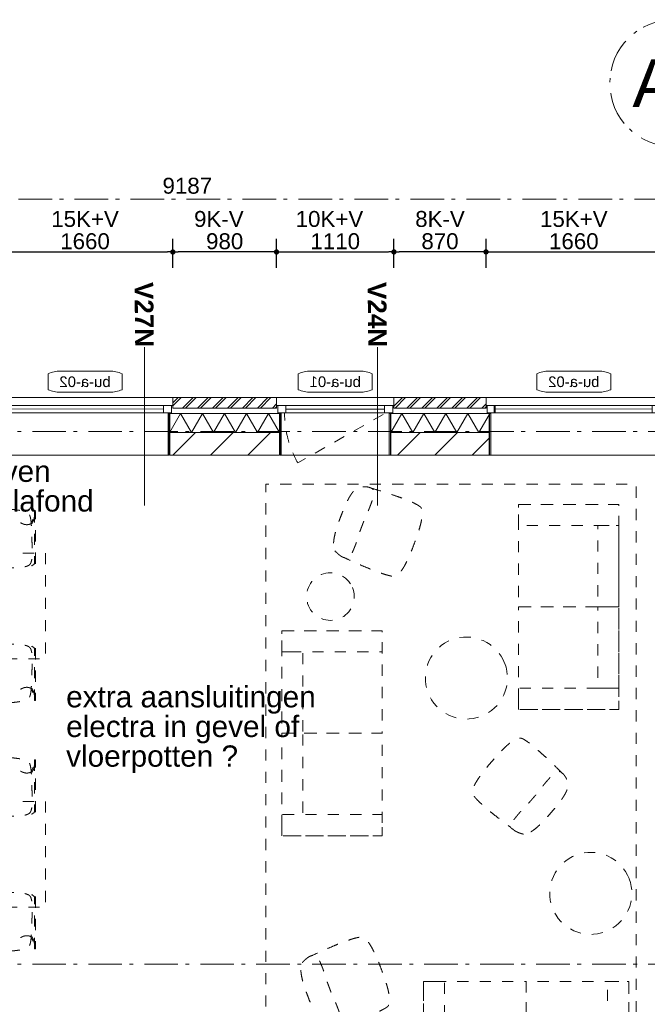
# Model space of a CAD drawing. Header units: millimetres. Extents: x -62314 to 79800, y -34032 to 28340.
# Tile 18 of 85: x -13365 to -7433, y 14896 to 24210. Entities that reach past the tile are written whole.
import ezdxf
from ezdxf.enums import TextEntityAlignment as Align

# ---------------------------------------------------------------- set-up
doc = ezdxf.new("R2010")
doc.units = ezdxf.units.MM
doc.header["$LTSCALE"] = 508
doc.header["$PDMODE"] = 1
doc.header["$PDSIZE"] = -2
doc.linetypes.add('Dash Style-1', pattern=[0.41664, 0.20828, -0.20836])
doc.linetypes.add('Dash Style-6', pattern=[1.04164, 0.625, -0.20828, 0.06943, -0.13893])
doc.layers.get('0').update_dxf_attribs({"lineweight": 0})
doc.layers.get('DEFPOINTS').update_dxf_attribs({"lineweight": 0})
for name, color, linetype, lineweight in [('(00) tekening-lijn draairichting', 7, 'Dash Style-1', 0), ('(00) tekening-merk kozijn', 40, 'Continuous', 0), ('(00) tekening-stramien-algemeen', 7, 'Dash Style-6', 0), ('(00) tekening-verwijzing', 33, 'Fence_Line', 0), ('(00) tekst-algemeen', 8, 'Continuous', 0), ('(00) tekst-tekening verwijzing', 8, 'Continuous', 0), ('(21) buitenwanden-X baksteen_metselwerk', 92, 'Continuous', 0), ('(22) binnenwanden-X kalkzandsteen', 1, 'Continuous', 0), ('(42) binnenwandafwerkingen-R plaatmateriaal algemeen', 12, 'Continuous', 0), ('(8_) losse inventaris-(82) interieur', 1, 'Dash Style-1', 0), ('(__) constructies_materialen-K isolatie', 8, 'Continuous', 0), ('Dimension', 7, 'Continuous', 0), ('None', 7, 'Continuous', 0)]:
    doc.layers.add(name, color=color, linetype=linetype, lineweight=lineweight)
doc.styles.add('Arial', font='Arial')
doc.styles.add('Arial Bold (bold)', font='Arial Bold')
doc.styles.add('Helvetica', font='Helvetica')
doc.linetypes.add('Fence_Line', pattern='A,0,[1,Fence_Line.shx,S=0.19685,R=0,X=0,Y=-0.441942],-5', length=5)
doc.dimstyles.new('KE __', dxfattribs={"dimtxt": 75.447591, "dimasz": 50.074463, "dimexe": 125, "dimexo": 500, "dimgap": 25, "dimtad": 1, "dimdec": 1, "dimtxsty": 'Arial', "dimblk": 'DOT', "dimblk1": 'DOT', "dimblk2": 'DOT', "dimcen": 0, "dimdle": 100, "dimazin": 0, "dimtfac": 0.8, "dimtdec": 1, "dimtix": 1, "dimtmove": 0, "dimatfit": 0, "dimldrblk": 'DOT', "dimfxl": 150, "dimfxlon": 1, "dimfrac": 2, "dimtolj": 1, "dimarcsym": 0})
pattern_1 = [(45, (163395.98, 42314.6), (70.71068, -70.71068), []), (45, (163410.13, 42300.46), (70.71068, -70.71068), [])]
pattern_2 = [(45, (163395.98, 42314.6), (-176.7767, 176.7767), [])]

# ---------------------------------------------------------------- blocks, each defined once
blk = doc.blocks.new('wdweewdww')
at = {"layer": '(8_) losse inventaris-(82) interieur', "color": 17, "lineweight": 0, "transparency": 33554687, "flags": 128}
for points in [[(-416, 219.3), (-443.2, 235), (-533.6, 254.3), (-535.7, 244.5), (-446.8, 225.6), (-421, 210.7)], [(-533.6, 244.3), (-59.5, 244.3), (-39.9, 244.3), (-32.6, 240.1), (-20.8, 224), (-19.6, 220.2), (-20.3, 218.9), (-35, 204.3), (-27.9, 197.2), (-12.3, 212.8), (-8.7, 219.1), (-11.8, 228.6), (-25.8, 247.7), (-37.2, 254.3), (-59.5, 254.3), (-533.6, 254.3)], [(-416, -219.8), (-443.2, -235.5), (-533.6, -254.7), (-535.7, -245), (-446.8, -226), (-421, -211.1)], [(-533.6, -244.7), (-59.5, -244.7), (-39.9, -244.7), (-32.6, -240.5), (-20.8, -224.4), (-19.6, -220.7), (-20.3, -219.3), (-35, -204.7), (-27.9, -197.6), (-12.3, -213.2), (-8.7, -219.6), (-11.8, -229.1), (-25.8, -248.1), (-37.2, -254.7), (-59.5, -254.7), (-533.6, -254.7)]]:
    blk.add_lwpolyline(points, close=True, dxfattribs=at)
at = {"layer": '(8_) losse inventaris-(82) interieur', "color": 17, "lineweight": 0, "transparency": 33554687}
for points in [[(-555, -0.2), (-542.1, 172.6), (-481.7, 212.5), (-288.1, 219.1), (-81.7, 228.6), (4, 184.2), (0, 0)], [(-418.4, 213.6), (-396, 171.5), (-446.8, 73.1), (-443.6, 0)], [(-555, -0.2), (-542.1, -173.1), (-481.7, -213), (-288.1, -219.6), (-81.7, -229.1), (4, -184.6), (0, -0.4)], [(-418.4, -214), (-396, -171.9), (-446.8, -73.5), (-443.6, -0.5)]]:
    blk.add_open_spline(points, degree=2, dxfattribs=at)
blk = doc.blocks.new('tafel2')
at = {"layer": '(8_) losse inventaris-(82) interieur', "color": 17, "lineweight": 0, "transparency": 33554687, "flags": 128}
blk.add_lwpolyline([(0, -500), (0, 500), (2600, 500), (2600, -500)], close=True, dxfattribs=at)
at = {"layer": '(8_) losse inventaris-(82) interieur', "color": 17, "transparency": 33554687, "xscale": -1, "rotation": 90.00000000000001}
for p in [(299.6, 361.3), (949.8, 361.3), (1600, 361.3), (2250.2, 361.3)]:
    blk.add_blockref('wdweewdww', p, dxfattribs=at)
at = {"layer": '(8_) losse inventaris-(82) interieur', "color": 17, "transparency": 33554687, "rotation": 90.00000000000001}
for p in [(299.6, -361.3), (949.8, -361.3), (1600, -361.3), (2250.2, -361.3)]:
    blk.add_blockref('wdweewdww', p, dxfattribs=at)
at = {"layer": '(8_) losse inventaris-(82) interieur', "color": 17, "insert": (1300, 0), "char_height": 127.984, "attachment_point": 5, "line_spacing_factor": 0.986337, "style": 'Helvetica'}
blk.add_mtext('lage tafel {\\fApple Symbols|b0|i0|c0|p0;\\H0.8851x;100X260}', dxfattribs=at)
blk = doc.blocks.new('Group-100-1')
at = {"layer": '(8_) losse inventaris-(82) interieur', "color": 17}
blk.add_blockref('tafel2', (-179116.6, -23651), dxfattribs=at)
blk = doc.blocks.new('Group-101-1')
at = {"layer": '(8_) losse inventaris-(82) interieur', "color": 17}
blk.add_blockref('tafel2', (-179116.6, -26000.7), dxfattribs=at)
blk = doc.blocks.new('Group-102-1')
at = {"layer": '(8_) losse inventaris-(82) interieur', "color": 17, "lineweight": 0, "transparency": 33554687, "flags": 128}
for points in [[(-174283.8, -23884.7), (-173333.8, -23884.7), (-173333.8, -24854.7), (-174283.8, -24854.7)], [(-174283.8, -24084.7), (-174283.8, -23884.7), (-173333.8, -23884.7), (-173333.8, -24084.7)], [(-174283.8, -24084.7), (-174083.8, -24084.7), (-174083.8, -24854.7), (-174283.8, -24854.7)], [(-174283.8, -24854.7), (-173333.8, -24854.7), (-173333.8, -25824.7), (-174283.8, -25824.7)], [(-174283.8, -24854.7), (-174083.8, -24854.7), (-174083.8, -25624.7), (-174283.8, -25624.7)], [(-174283.8, -25824.7), (-174283.8, -25624.7), (-173333.8, -25624.7), (-173333.8, -25824.7)]]:
    blk.add_lwpolyline(points, close=True, dxfattribs=at)
blk = doc.blocks.new('Group-103-1')
at = {"layer": '(8_) losse inventaris-(82) interieur', "color": 17, "lineweight": 0, "transparency": 33554687, "flags": 128}
for points in [[(-172046.3, -22689.7), (-171096.3, -22689.7), (-171096.3, -23659.7), (-172046.3, -23659.7)], [(-172046.3, -22889.7), (-172046.3, -22689.7), (-171096.3, -22689.7), (-171096.3, -22889.7)], [(-171296.3, -22889.7), (-171096.3, -22889.7), (-171096.3, -23659.7), (-171296.3, -23659.7)], [(-172046.3, -23659.7), (-171096.3, -23659.7), (-171096.3, -24629.7), (-172046.3, -24629.7)], [(-171296.3, -23659.7), (-171096.3, -23659.7), (-171096.3, -24429.7), (-171296.3, -24429.7)], [(-172046.3, -24629.7), (-172046.3, -24429.7), (-171096.3, -24429.7), (-171096.3, -24629.7)]]:
    blk.add_lwpolyline(points, close=True, dxfattribs=at)
blk = doc.blocks.new('eeddeed')
at = {"layer": '(8_) losse inventaris-(82) interieur', "color": 17, "lineweight": 0, "transparency": 33554687}
for points, knots in [([(348.4, -570.2), (379.1, -146.2), (347.4, -60.7), (320.7, 10), (-3.8, 8.5), (-328.2, 10), (-354.9, -60.7), (-386.6, -146.2), (-355.9, -570.2)], [0, 0, 0, 0.273314, 0.273314, 0.5, 0.5, 0.726686, 0.726686, 1, 1, 1]), ([(-327, -668.9), (-279.5, -722.3), (-107.2, -729.8), (-50.6, -732.2), (-3.8, -731.7), (43.1, -732.2), (99.7, -729.8), (272, -722.3), (319.5, -668.9), (392.5, -519.1), (291.3, -510.6), (189.8, -502.2), (64.5, -512.5), (30, -513.1), (-3.8, -512.7), (-37.5, -513.1), (-72, -512.5), (-197.3, -502.2), (-298.8, -510.6), (-400, -519.1), (-327, -668.9)], [0, 0, 0, 0.075455, 0.075455, 0.100235, 0.100235, 0.125015, 0.125015, 0.20047, 0.20047, 0.376047, 0.376047, 0.551953, 0.551953, 0.600235, 0.600235, 0.648517, 0.648517, 0.824423, 0.824423, 1, 1, 1])]:
    blk.add_open_spline(points, degree=2, knots=knots, dxfattribs=at)
blk = doc.blocks.new('Group-104-1')
at = {"layer": '(8_) losse inventaris-(82) interieur', "color": 17, "lineweight": 0, "transparency": 33554687, "flags": 128}
for points in [[(-172944.5, -28153.6), (-172944.5, -27203.6), (-171974.5, -27203.6), (-171974.5, -28153.6)], [(-172944.5, -27203.6), (-172744.5, -27203.6), (-172744.5, -28153.6), (-172944.5, -28153.6)], [(-171974.5, -28153.6), (-171974.5, -27203.6), (-171004.5, -27203.6), (-171004.5, -28153.6)], [(-171204.5, -27203.6), (-171004.5, -27203.6), (-171004.5, -28153.6), (-171204.5, -28153.6)], [(-172744.5, -28153.6), (-172744.5, -27953.6), (-171974.5, -27953.6), (-171974.5, -28153.6)], [(-171974.5, -28153.6), (-171974.5, -27953.6), (-171204.5, -27953.6), (-171204.5, -28153.6)]]:
    blk.add_lwpolyline(points, close=True, dxfattribs=at)
blk = doc.blocks.new('Group-121-1')
at = {"layer": '(8_) losse inventaris-(82) interieur', "color": 17, "lineweight": 0, "flags": 128}
for points in [[(-174435.5, -28499.2), (-174435.5, -22498), (-170935.5, -22498), (-170935.5, -28499.2)], [(-173616.2, -23475.7), (-173608.7, -23496.4), (-173603.3, -23517.9), (-173600, -23539.7), (-173598.9, -23561.7), (-173600, -23583.8), (-173603.1, -23605.6), (-173608.5, -23627.1), (-173615.9, -23647.9), (-173625.3, -23667.9), (-173636.6, -23686.8), (-173649.7, -23704.6), (-173664.5, -23721), (-173680.8, -23735.8), (-173698.5, -23749), (-173717.4, -23760.4), (-173737.4, -23769.9), (-173758.2, -23777.4), (-173779.6, -23782.8), (-173801.4, -23786.1), (-173823.4, -23787.2), (-173845.5, -23786.2), (-173867.3, -23783), (-173888.8, -23777.7), (-173909.6, -23770.3), (-173929.6, -23760.9), (-173948.5, -23749.6), (-173966.3, -23736.4), (-173982.7, -23721.6), (-173997.5, -23705.3), (-174010.7, -23687.6), (-174022.1, -23668.7), (-174031.6, -23648.8), (-174039.1, -23628), (-174044.5, -23606.6), (-174047.8, -23584.7), (-174048.9, -23562.7), (-174047.9, -23540.6), (-174044.7, -23518.8), (-174039.4, -23497.3), (-174032, -23476.5), (-174022.6, -23456.6), (-174011.3, -23437.6), (-173998.1, -23419.8), (-173983.3, -23403.4), (-173967, -23388.6), (-173949.3, -23375.4), (-173930.4, -23364), (-173910.5, -23354.5), (-173889.7, -23347), (-173868.3, -23341.6), (-173846.4, -23338.3), (-173824.4, -23337.2), (-173802.3, -23338.3), (-173780.5, -23341.4), (-173759.1, -23346.8), (-173738.2, -23354.2), (-173718.3, -23363.6), (-173699.3, -23374.9), (-173681.5, -23388), (-173665.1, -23402.8), (-173650.3, -23419.1), (-173637.1, -23436.8), (-173625.7, -23455.7)], [(-172175.9, -24194.9), (-172164.2, -24231.1), (-172156, -24268.3), (-172151.5, -24306.1), (-172150.8, -24344.2), (-172153.8, -24382.2), (-172160.5, -24419.7), (-172170.9, -24456.3), (-172184.7, -24491.8), (-172202, -24525.7), (-172222.6, -24557.8), (-172246.2, -24587.7), (-172272.6, -24615.2), (-172301.5, -24639.9), (-172332.8, -24661.7), (-172366, -24680.3), (-172400.9, -24695.5), (-172437.2, -24707.3), (-172474.4, -24715.5), (-172512.2, -24719.9), (-172550.3, -24720.7), (-172588.3, -24717.7), (-172625.7, -24711), (-172662.4, -24700.6), (-172697.9, -24686.7), (-172731.8, -24669.4), (-172763.9, -24648.9), (-172793.8, -24625.3), (-172821.2, -24598.9), (-172846, -24569.9), (-172867.7, -24538.7), (-172886.4, -24505.4), (-172901.6, -24470.5), (-172913.4, -24434.3), (-172921.5, -24397.1), (-172926, -24359.3), (-172926.7, -24321.2), (-172923.7, -24283.2), (-172917, -24245.7), (-172906.7, -24209.1), (-172892.8, -24173.6), (-172875.5, -24139.7), (-172855, -24107.6), (-172831.4, -24077.7), (-172805, -24050.2), (-172776, -24025.5), (-172744.7, -24003.7), (-172711.5, -23985.1), (-172676.6, -23969.9), (-172640.4, -23958.1), (-172603.2, -23949.9), (-172565.3, -23945.5), (-172527.3, -23944.7), (-172489.3, -23947.7), (-172451.8, -23954.4), (-172415.1, -23964.8), (-172379.7, -23978.7), (-172345.7, -23996), (-172313.7, -24016.5), (-172283.8, -24040.1), (-172256.3, -24066.5), (-172231.6, -24095.5), (-172209.8, -24126.7), (-172191.2, -24160)], [(-170999.9, -26231.8), (-170988.2, -26268), (-170980, -26305.2), (-170975.5, -26343.1), (-170974.8, -26381.1), (-170977.8, -26419.1), (-170984.5, -26456.6), (-170994.8, -26493.3), (-171008.7, -26528.7), (-171026, -26562.7), (-171046.6, -26594.7), (-171070.1, -26624.6), (-171096.6, -26652.1), (-171125.5, -26676.8), (-171156.8, -26698.6), (-171190, -26717.2), (-171224.9, -26732.5), (-171261.1, -26744.2), (-171298.3, -26752.4), (-171336.2, -26756.9), (-171374.3, -26757.6), (-171412.2, -26754.6), (-171449.7, -26747.9), (-171486.4, -26737.5), (-171521.8, -26723.7), (-171555.8, -26706.4), (-171587.9, -26685.8), (-171617.8, -26662.2), (-171645.2, -26635.8), (-171670, -26606.9), (-171691.7, -26575.6), (-171710.3, -26542.4), (-171725.6, -26507.5), (-171737.3, -26471.2), (-171745.5, -26434), (-171750, -26396.2), (-171750.7, -26358.1), (-171747.7, -26320.1), (-171741, -26282.7), (-171730.7, -26246), (-171716.8, -26210.5), (-171699.5, -26176.6), (-171678.9, -26144.5), (-171655.4, -26114.6), (-171628.9, -26087.2), (-171600, -26062.4), (-171568.7, -26040.7), (-171535.5, -26022), (-171500.6, -26006.8), (-171464.4, -25995), (-171427.2, -25986.9), (-171389.3, -25982.4), (-171351.2, -25981.7), (-171313.3, -25984.7), (-171275.8, -25991.4), (-171239.1, -26001.7), (-171203.7, -26015.6), (-171169.7, -26032.9), (-171137.6, -26053.4), (-171107.7, -26077), (-171080.3, -26103.4), (-171055.5, -26132.4), (-171033.8, -26163.7), (-171015.2, -26196.9)]]:
    blk.add_lwpolyline(points, close=True, dxfattribs=at)
at = {"layer": '(8_) losse inventaris-(82) interieur', "color": 17, "transparency": 33554687, "xscale": -1, "rotation": 249.2614234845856}
blk.add_blockref('eeddeed', (-173040.2, -23059.9), dxfattribs=at)
at = {"layer": '(8_) losse inventaris-(82) interieur', "color": 17, "transparency": 33554687}
for name in ['Group-103-1', 'Group-102-1', 'Group-104-1']:
    blk.add_blockref(name, (0, 0), dxfattribs=at)
at = {"layer": '(8_) losse inventaris-(82) interieur', "color": 17}
for name in ['Group-100-1', 'Group-101-1']:
    blk.add_blockref(name, (0, 0), dxfattribs=at)
at = {"layer": '(8_) losse inventaris-(82) interieur', "color": 17, "transparency": 33554687}
for p, rotation in [((-172290.6, -25125.8), 49.21570213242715), ((-173349.4, -27093.7), 290.7385765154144)]:
    blk.add_blockref('eeddeed', p, dxfattribs=dict(at, rotation=rotation))
blk = doc.blocks.new('00-merk kozijn')
at = {"layer": '(00) tekening-merk kozijn', "color": 2, "lineweight": 0, "transparency": 33554687, "flags": 128}
blk.add_lwpolyline([(233.3, 50, 0.105357), (349.4, 74.7), (350, 75), (350, 225), (349.4, 225.3, 0.105357), (233.3, 250), (-233.3, 250, 0.105357), (-349.4, 225.3), (-350, 225), (-350, 75), (-349.4, 74.7, 0.105357), (-233.3, 50)], format="xyb", close=True, dxfattribs=at)
at = {"layer": 'None', "color": 2, "linetype": 'Continuous', "lineweight": 0, "transparency": 33554687}
blk.add_point((0, 0), dxfattribs=at)
at = {"layer": '(00) tekening-merk kozijn', "color": 2, "transparency": 33554687, "style": 'Arial'}
blk.add_attdef('MERK', text='', height=100.6, dxfattribs=at).set_placement((0, 149.9), align=Align.MIDDLE_CENTER)
blk = doc.blocks.new('kozijn aansluiting-hoek zonder lijst')
at = {"layer": '(42) binnenwandafwerkingen-R plaatmateriaal algemeen', "color": 17, "lineweight": 0, "transparency": 33554687, "flags": 128}
blk.add_lwpolyline([(-32, 469), (-22, 469), (-22, 75), (-32, 75)], close=True, dxfattribs=at)
at = {"layer": 'None', "color": 17, "lineweight": 0, "transparency": 33554687}
blk.add_line((-17, 255), (-17, 469), dxfattribs=at)
at = {"layer": 'None', "color": 17, "lineweight": 0, "transparency": 33554687, "flags": 128}
blk.add_lwpolyline([(-76, 70), (0, 70), (0, 0), (-76, 0)], close=True, dxfattribs=at)
at = {"layer": 'None', "color": 2, "linetype": 'Continuous', "lineweight": 0, "transparency": 33554687}
for p in [(0, 0), (12, -75)]:
    blk.add_point(p, dxfattribs=at)
blk = doc.blocks.new('bu-a-02 plt')
at = {"layer": 'None', "color": 17, "lineweight": 0, "transparency": 33554687}
blk.add_line((88, 210), (1584, 212.5), dxfattribs=at)
at = {"layer": 'None', "color": 17, "lineweight": 0, "transparency": 33554687, "flags": 128}
for points in [[(0, 320), (1660, 320), (1660, 245), (0, 245)], [(88, 245), (1584, 245), (1584, 175), (88, 175)], [(44, 175), (1616, 175), (1616, -224), (44, -224)]]:
    blk.add_lwpolyline(points, close=True, dxfattribs=at)
at = {"layer": 'None', "color": 2, "linetype": 'Continuous', "lineweight": 0, "transparency": 33554687}
blk.add_point((0, 0), dxfattribs=at)
at = {"layer": '(00) tekst-algemeen', "color": 17, "transparency": 33554687}
blk.add_blockref('00-merk kozijn', (830, 320), dxfattribs=at).add_auto_attribs({'MERK': 'bu-a-02'})
at = {"layer": 'None', "color": 17, "transparency": 33554687, "rotation": 180}
blk.add_blockref('kozijn aansluiting-hoek zonder lijst', (12, 245), dxfattribs=at)
at = {"layer": 'None', "color": 17, "transparency": 33554687, "xscale": -1, "rotation": 180}
blk.add_blockref('kozijn aansluiting-hoek zonder lijst', (1648, 245), dxfattribs=at)
blk = doc.blocks.new('_Dot')
at = {"color": 0, "linetype": 'ByBlock', "lineweight": -2}
blk.add_line((-0.5, 0), (-1, 0), dxfattribs=at)
at = {"color": 0, "linetype": 'ByBlock', "const_width": 0.5}
blk.add_lwpolyline([(-0.25, 0, 1), (0.25, 0, 1)], format="xyb", close=True, dxfattribs=at)
blk = doc.blocks.new('*D336')
at = {"layer": 'DEFPOINTS', "color": 0, "transparency": 33554687}
for p in [(-11917.3, 22013), (-13577.3, 20635.4), (-11917.3, 20635.4)]:
    blk.add_point(p, dxfattribs=at)
at = {"layer": 'Dimension', "color": 0, "lineweight": -2, "transparency": 33554687}
for p, q in [((-13577.3, 21863), (-13577.3, 22138)), ((-11917.3, 21863), (-11917.3, 22138)), ((-13527.2, 22013), (-11967.4, 22013))]:
    blk.add_line(p, q, dxfattribs=at)
at = {"layer": 'Dimension', "color": 0, "lineweight": -2, "xscale": 50.07446289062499, "yscale": 50.07446289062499, "zscale": 50.07446289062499, "rotation": 180}
blk.add_blockref('_Dot', (-13577.3, 22013), dxfattribs=at)
at = {"layer": 'Dimension', "color": 0, "lineweight": -2, "xscale": 50.07446289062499, "yscale": 50.07446289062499, "zscale": 50.07446289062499}
blk.add_blockref('_Dot', (-11917.3, 22013), dxfattribs=at)
at = {"layer": 'Dimension', "color": 0, "lineweight": 0, "transparency": 33554687, "insert": (-12747.3, 22113.5), "char_height": 150.9, "attachment_point": 5, "style": 'Helvetica'}
blk.add_mtext('\\A1;1660', dxfattribs=at)
blk = doc.blocks.new('*D337')
at = {"layer": 'DEFPOINTS', "color": 0, "transparency": 33554687}
for p in [(-11917.3, 22013), (-11917.3, 20635.4), (-10937.3, 20635.4)]:
    blk.add_point(p, dxfattribs=at)
at = {"layer": 'Dimension', "color": 0, "lineweight": -2, "transparency": 33554687}
for p, q in [((-11917.3, 21863), (-11917.3, 22138)), ((-10937.3, 21863), (-10937.3, 22138)), ((-10987.3, 22013), (-11867.2, 22013))]:
    blk.add_line(p, q, dxfattribs=at)
at = {"layer": 'Dimension', "color": 0, "lineweight": -2, "xscale": 50.07446289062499, "yscale": 50.07446289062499, "zscale": 50.07446289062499, "rotation": 180}
blk.add_blockref('_Dot', (-11917.3, 22013), dxfattribs=at)
at = {"layer": 'Dimension', "color": 0, "lineweight": -2, "xscale": 50.07446289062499, "yscale": 50.07446289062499, "zscale": 50.07446289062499}
blk.add_blockref('_Dot', (-10937.3, 22013), dxfattribs=at)
at = {"layer": 'Dimension', "color": 0, "lineweight": 0, "transparency": 33554687, "insert": (-11427.3, 22113.5), "char_height": 150.9, "attachment_point": 5, "style": 'Helvetica'}
blk.add_mtext('\\A1;980', dxfattribs=at)
blk = doc.blocks.new('*D338')
at = {"layer": 'DEFPOINTS', "color": 0, "transparency": 33554687}
for p in [(-9827.3, 22013), (-10937.3, 20635.4), (-9827.3, 20635.4)]:
    blk.add_point(p, dxfattribs=at)
at = {"layer": 'Dimension', "color": 0, "lineweight": -2, "transparency": 33554687}
for p, q in [((-10937.3, 21863), (-10937.3, 22138)), ((-9827.3, 21863), (-9827.3, 22138)), ((-10887.2, 22013), (-9877.4, 22013))]:
    blk.add_line(p, q, dxfattribs=at)
at = {"layer": 'Dimension', "color": 0, "lineweight": -2, "xscale": 50.07446289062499, "yscale": 50.07446289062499, "zscale": 50.07446289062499, "rotation": 180}
blk.add_blockref('_Dot', (-10937.3, 22013), dxfattribs=at)
at = {"layer": 'Dimension', "color": 0, "lineweight": -2, "xscale": 50.07446289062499, "yscale": 50.07446289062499, "zscale": 50.07446289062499}
blk.add_blockref('_Dot', (-9827.3, 22013), dxfattribs=at)
at = {"layer": 'Dimension', "color": 0, "lineweight": 0, "transparency": 33554687, "insert": (-10382.3, 22113.5), "char_height": 150.9, "attachment_point": 5, "style": 'Helvetica'}
blk.add_mtext('\\A1;1110', dxfattribs=at)
blk = doc.blocks.new('*D339')
at = {"layer": 'DEFPOINTS', "color": 0, "transparency": 33554687}
for p in [(-9827.3, 22013), (-9827.3, 20635.4), (-8957.3, 20635.4)]:
    blk.add_point(p, dxfattribs=at)
at = {"layer": 'Dimension', "color": 0, "lineweight": -2, "transparency": 33554687}
for p, q in [((-9827.3, 21863), (-9827.3, 22138)), ((-8957.3, 21863), (-8957.3, 22138)), ((-9007.4, 22013), (-9777.2, 22013))]:
    blk.add_line(p, q, dxfattribs=at)
at = {"layer": 'Dimension', "color": 0, "lineweight": -2, "xscale": 50.07446289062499, "yscale": 50.07446289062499, "zscale": 50.07446289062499, "rotation": 180}
blk.add_blockref('_Dot', (-9827.3, 22013), dxfattribs=at)
at = {"layer": 'Dimension', "color": 0, "lineweight": -2, "xscale": 50.07446289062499, "yscale": 50.07446289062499, "zscale": 50.07446289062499}
blk.add_blockref('_Dot', (-8957.3, 22013), dxfattribs=at)
at = {"layer": 'Dimension', "color": 0, "lineweight": 0, "transparency": 33554687, "insert": (-9392.3, 22113.5), "char_height": 150.9, "attachment_point": 5, "style": 'Helvetica'}
blk.add_mtext('\\A1;870', dxfattribs=at)
blk = doc.blocks.new('*D340')
at = {"layer": 'DEFPOINTS', "color": 0, "transparency": 33554687}
for p in [(-7297.3, 22013), (-8957.3, 20635.4), (-7297.3, 20635.4)]:
    blk.add_point(p, dxfattribs=at)
at = {"layer": 'Dimension', "color": 0, "lineweight": -2, "transparency": 33554687}
for p, q in [((-8957.3, 21863), (-8957.3, 22138)), ((-7297.3, 21863), (-7297.3, 22138)), ((-8907.2, 22013), (-7347.4, 22013))]:
    blk.add_line(p, q, dxfattribs=at)
at = {"layer": 'Dimension', "color": 0, "lineweight": -2, "xscale": 50.07446289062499, "yscale": 50.07446289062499, "zscale": 50.07446289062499, "rotation": 180}
blk.add_blockref('_Dot', (-8957.3, 22013), dxfattribs=at)
at = {"layer": 'Dimension', "color": 0, "lineweight": -2, "xscale": 50.07446289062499, "yscale": 50.07446289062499, "zscale": 50.07446289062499}
blk.add_blockref('_Dot', (-7297.3, 22013), dxfattribs=at)
at = {"layer": 'Dimension', "color": 0, "lineweight": 0, "transparency": 33554687, "insert": (-8127.3, 22113.5), "char_height": 150.9, "attachment_point": 5, "style": 'Helvetica'}
blk.add_mtext('\\A1;1660', dxfattribs=at)
blk = doc.blocks.new('Isolatie Object-23')
at = {"layer": '(__) constructies_materialen-K isolatie', "color": 2, "lineweight": 0, "transparency": 33554687, "flags": 128}
blk.add_lwpolyline([(0, 90), (928, 90), (928, -90), (0, -90)], close=True, dxfattribs=at)
blk.add_lwpolyline([(0, -90), (103.9, 90), (207.8, -90), (207.8, -90), (311.8, 90), (415.7, -90), (415.7, -90), (519.6, 90), (623.5, -90), (623.5, -90), (727.5, 90), (831.4, -90), (928, 77.3)], dxfattribs=at)
blk = doc.blocks.new('Isolatie Object-24')
at = {"layer": '(__) constructies_materialen-K isolatie', "color": 2, "lineweight": 0, "transparency": 33554687, "flags": 128}
blk.add_lwpolyline([(0, 90), (1038, 90), (1038, -90), (0, -90)], close=True, dxfattribs=at)
blk.add_lwpolyline([(0, -90), (103.9, 90), (207.8, -90), (207.8, -90), (311.8, 90), (415.7, -90), (415.7, -90), (519.6, 90), (623.5, -90), (623.5, -90), (727.5, 90), (831.4, -90), (935.3, 90), (1038, -87.9)], dxfattribs=at)
blk = doc.blocks.new('bu-a-01 plt (2D)')
at = {"layer": '(00) tekening-lijn draairichting', "color": 17, "lineweight": 0, "transparency": 33554687, "flags": 128}
blk.add_lwpolyline([(909.1, -297.9, 0.12979), (1034, 175), (76, 175)], format="xyb", close=True, dxfattribs=at)
at = {"layer": 'None', "color": 17, "lineweight": 0, "transparency": 33554687}
blk.add_line((1022, 210), (88, 210), dxfattribs=at)
at = {"layer": 'None', "color": 17, "lineweight": 0, "transparency": 33554687, "flags": 128}
for points in [[(0, 320), (1110, 320), (1110, 245), (0, 245)], [(88, 245), (1022, 245), (1022, 175), (88, 175)], [(44, 175), (1066, 175), (1066, -224), (44, -224)]]:
    blk.add_lwpolyline(points, close=True, dxfattribs=at)
at = {"layer": '(00) tekst-algemeen', "color": 17, "transparency": 33554687}
blk.add_blockref('00-merk kozijn', (555, 320), dxfattribs=at).add_auto_attribs({'MERK': 'bu-a-01'})
at = {"layer": 'None', "color": 17, "transparency": 33554687, "rotation": 180}
blk.add_blockref('kozijn aansluiting-hoek zonder lijst', (12, 245), dxfattribs=at)
blk.add_blockref('kozijn aansluiting-hoek zonder lijst', (12, 245), dxfattribs=at)
at = {"layer": 'None', "color": 17, "transparency": 33554687, "xscale": -1, "rotation": 180}
blk.add_blockref('kozijn aansluiting-hoek zonder lijst', (1098, 245), dxfattribs=at)
blk.add_blockref('kozijn aansluiting-hoek zonder lijst', (1098, 245), dxfattribs=at)
blk = doc.blocks.new('Group-175-1')
at = {"layer": '(00) tekening-verwijzing', "color": 7, "linetype": 'Continuous', "lineweight": 0, "transparency": 33554687}
for p, q in [((-175581, -21201.2), (-175581, -22701.2)), ((-173377.9, -21201.2), (-173377.9, -22701.2))]:
    blk.add_line(p, q, dxfattribs=at)
at = {"layer": '(00) tekst-tekening verwijzing', "color": 17, "char_height": 176.04, "attachment_point": 6, "rotation": 270.60455, "line_spacing_factor": 0.963327, "style": 'Arial Bold (bold)'}
for s, insert in [('V27N', (-175581, -21201.2)), ('V24N', (-173377.9, -21201.2))]:
    blk.add_mtext(s, dxfattribs=dict(at, insert=insert))
blk = doc.blocks.new('00-stramienbol')
at = {"layer": '(00) tekening-stramien-algemeen', "color": 2, "lineweight": 0, "transparency": 33554687, "flags": 128}
blk.add_lwpolyline([(0, 600), (58.8, 597.1), (117.1, 588.5), (174.2, 574.2), (229.6, 554.3), (282.8, 529.2), (333.3, 498.9), (380.6, 463.8), (424.3, 424.3), (463.8, 380.6), (498.9, 333.3), (529.2, 282.8), (554.3, 229.6), (574.2, 174.2), (588.5, 117.1), (597.1, 58.8), (600, 0), (597.1, -58.8), (588.5, -117.1), (574.2, -174.2), (554.3, -229.6), (529.2, -282.8), (498.9, -333.3), (463.8, -380.6), (424.3, -424.3), (380.6, -463.8), (333.3, -498.9), (282.8, -529.2), (229.6, -554.3), (174.2, -574.2), (117.1, -588.5), (58.8, -597.1), (0, -600), (-58.8, -597.1), (-117.1, -588.5), (-174.2, -574.2), (-229.6, -554.3), (-282.8, -529.2), (-333.3, -498.9), (-380.6, -463.8), (-424.3, -424.3), (-463.8, -380.6), (-498.9, -333.3), (-529.2, -282.8), (-554.3, -229.6), (-574.2, -174.2), (-588.5, -117.1), (-597.1, -58.8), (-600, 0), (-597.1, 58.8), (-588.5, 117.1), (-574.2, 174.2), (-554.3, 229.6), (-529.2, 282.8), (-498.9, 333.3), (-463.8, 380.6), (-424.3, 424.3), (-380.6, 463.8), (-333.3, 498.9), (-282.8, 529.2), (-229.6, 554.3), (-174.2, 574.2), (-117.1, 588.5), (-58.8, 597.1)], close=True, dxfattribs=at)
at = {"layer": '(00) tekening-stramien-algemeen', "color": 2, "linetype": 'Continuous', "lineweight": 0, "transparency": 33554687}
for p in [(0, 600), (-600, 0), (0, 0), (600, 0), (0, -600)]:
    blk.add_point(p, dxfattribs=at)
at = {"layer": '(00) tekening-stramien-algemeen', "color": 2, "transparency": 33554687, "style": 'Arial'}
blk.add_attdef('hoofdveld', text='', height=452.7, dxfattribs=at).set_placement((0, 0), align=Align.MIDDLE_CENTER)
at = {"layer": 'None', "color": 0, "flags": 1}
for tag, p in [('subveld_1', (-600, -1414.8)), ('subveld_2', (-600, -2229.7))]:
    blk.add_attdef(tag, p, '', height=452.7, dxfattribs=at)
blk = doc.blocks.new('*D449')
at = {"layer": '(00) tekening-stramien-algemeen', "color": 0, "lineweight": -2, "transparency": 33554687}
for p, q in [((0, -500), (0, -622.2)), ((9137.3, -497.2), (50.1, -497.2)), ((9187.4, -500), (9187.4, -622.2))]:
    blk.add_line(p, q, dxfattribs=at)
at = {"layer": 'DEFPOINTS', "color": 0, "transparency": 33554687}
for p in [(0, 0), (9187.4, 0), (0, -497.2)]:
    blk.add_point(p, dxfattribs=at)
at = {"layer": '(00) tekening-stramien-algemeen', "color": 0, "lineweight": -2, "xscale": 50.07446289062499, "yscale": 50.07446289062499, "zscale": 50.07446289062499, "rotation": 180}
blk.add_blockref('_Dot', (0, -497.2), dxfattribs=at)
at = {"layer": '(00) tekening-stramien-algemeen', "color": 0, "lineweight": -2, "xscale": 50.07446289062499, "yscale": 50.07446289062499, "zscale": 50.07446289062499}
blk.add_blockref('_Dot', (9187.4, -497.2), dxfattribs=at)
at = {"layer": '(00) tekening-stramien-algemeen', "color": 0, "lineweight": 0, "transparency": 33554687, "insert": (4593.7, -371.8), "char_height": 150.9, "attachment_point": 5, "style": 'Helvetica'}
blk.add_mtext('\\A1;9187', dxfattribs=at)
blk = doc.blocks.new('stramien langsgevel blok A')
at = {"layer": '(00) tekening-stramien-algemeen', "color": 2}
ref = blk.add_blockref('00-stramienbol', (9187.4, 600), dxfattribs=dict(at, rotation=180))
ref.add_attrib('hoofdveld', 'A2', dxfattribs={"color": 2, "transparency": 33554687, "height": 452.69, "style": 'Arial'}).set_placement((9187.4, 600), align=Align.MIDDLE_CENTER)
at = {"layer": '(00) tekening-stramien-algemeen', "color": 2, "lineweight": 0, "transparency": 33554687}
dim = blk.add_linear_dim(base=(0, -497.2), p1=(9187.4, 0), p2=(0, 0), dimstyle='KE __', override={"dimtxt": 150.895182, "dimgap": 50, "dimdec": 0, "dimpost": '<>', "dimtxsty": 'Helvetica', "dimtmove": 2}, dxfattribs=at)
dim.commit()
dim.dimension.update_dxf_attribs({"geometry": '*D449', "text_midpoint": (4593.7, -371.8)})

msp = doc.modelspace()

# ---------------------------------------------------------------- hatches: boundary and pattern name
at = {"layer": '(21) buitenwanden-X baksteen_metselwerk', "linetype": 'Continuous', "lineweight": 0, "transparency": 33554687}
h = msp.add_hatch(dxfattribs=at)
h.set_pattern_fill('(__)F metselwerk 2', color=253, style=0, pattern_type=2)
h.set_pattern_definition(pattern_1)
h.paths.add_polyline_path([(-11917.28, 20535.36), (-11917.28, 20635.36), (-10937.26, 20635.36), (-10937.26, 20535.36)])
h = msp.add_hatch(dxfattribs=at)
h.set_pattern_fill('(__)F metselwerk 2', color=253, style=0, pattern_type=2)
h.set_pattern_definition(pattern_1)
h.paths.add_polyline_path([(-8957.28, 20535.36), (-8957.28, 20635.36), (-9827.28, 20635.36), (-9827.28, 20535.36)])
at = {"layer": '(22) binnenwanden-X kalkzandsteen', "linetype": 'Continuous', "lineweight": 0, "transparency": 33554687}
h = msp.add_hatch(dxfattribs=at)
h.set_pattern_fill('(__)F kzs 1_100', color=253, style=0, pattern_type=2)
h.set_pattern_definition(pattern_2)
h.paths.add_polyline_path([(-10908.26, 20305.36), (-10908.26, 20091.36), (-11946.28, 20091.36), (-11946.28, 20305.36)])
h = msp.add_hatch(dxfattribs=at)
h.set_pattern_fill('(__)F kzs 1_100', color=253, style=0, pattern_type=2)
h.set_pattern_definition(pattern_2)
h.paths.add_polyline_path([(-9861.26, 20305.36), (-9861.26, 20091.36), (-8928.28, 20091.36), (-8928.28, 20305.36)])

# ---------------------------------------------------------------- linework, layer by layer
at = {"layer": '(00) tekening-stramien-algemeen', "color": 2, "lineweight": 0, "transparency": 33554687}
for p, q in [((57450, 20635.36), (-21063.27, 20635.36)), ((57450, 20315.36), (-21063.27, 20315.36)), ((57450, 15274.85), (-21063.27, 15274.85))]:
    msp.add_line(p, q, dxfattribs=at)
at = {"layer": '(21) buitenwanden-X baksteen_metselwerk', "color": 7, "lineweight": 0, "transparency": 33554687, "flags": 128}
for points in [[(-11917.28, 20535.36), (-11917.28, 20635.36), (-10937.26, 20635.36), (-10937.26, 20535.36)], [(-8957.28, 20535.36), (-8957.28, 20635.36), (-9827.28, 20635.36), (-9827.28, 20535.36)]]:
    msp.add_lwpolyline(points, close=True, dxfattribs=at)
at = {"layer": '(22) binnenwanden-X kalkzandsteen', "color": 3, "lineweight": 0, "transparency": 33554687, "flags": 128}
for points in [[(-10908.26, 20305.36), (-10908.26, 20091.36), (-11946.28, 20091.36), (-11946.28, 20305.36)], [(-9861.26, 20305.36), (-9861.26, 20091.36), (-8928.28, 20091.36), (-8928.28, 20305.36)]]:
    msp.add_lwpolyline(points, close=True, dxfattribs=at)

# ---------------------------------------------------------------- block references
at = {"layer": '(__) constructies_materialen-K isolatie', "color": 2, "xscale": -1}
msp.add_blockref('Isolatie Object-24', (-10908.26, 20395.36), dxfattribs=at)
at = {"layer": '(__) constructies_materialen-K isolatie', "color": 2}
msp.add_blockref('Isolatie Object-23', (-9856.26, 20395.36), dxfattribs=at)
at = {"layer": 'None', "color": 17, "transparency": 33554687}
for name, p in [('stramien langsgevel blok A', (-16374.38, 23010.29)), ('Group-175-1', (163395.98, 42314.6)), ('Group-121-1', (163395.98, 42314.6))]:
    msp.add_blockref(name, p, dxfattribs=at)
at = {"layer": 'None', "color": 17, "transparency": 33554687, "xscale": -1}
for name, p in [('bu-a-02 plt', (-11917.28, 20315.36)), ('bu-a-01 plt (2D)', (-9827.26, 20315.36)), ('bu-a-02 plt', (-7297.28, 20315.36))]:
    msp.add_blockref(name, p, dxfattribs=at)

# ---------------------------------------------------------------- texts
at = {"layer": '(00) tekst-algemeen', "color": 17, "transparency": 33554687, "insert": (-14743.82, 20038.8), "char_height": 201.1936, "attachment_point": 1, "line_spacing_factor": 0.836574, "style": 'Helvetica'}
msp.add_mtext('kanaal boven \\Pverlaagd plafond', dxfattribs=at)
at = {"layer": '(00) tekst-algemeen', "color": 17, "insert": (-12925.79, 17905.76), "char_height": 201.1936, "width": 2832.2868, "attachment_point": 1, "line_spacing_factor": 0.836574, "style": 'Helvetica'}
msp.add_mtext('extra aansluitingen electra in gevel of vloerpotten ?', dxfattribs=at)
at = {"layer": 'None', "color": 17, "transparency": 33554687, "char_height": 150.895, "attachment_point": 8, "line_spacing_factor": 0.836574, "style": 'Helvetica'}
for s, insert in [('15K+V', (-12747.28, 22247.59)), ('9K-V', (-11482.28, 22247.59)), ('10K+V', (-10437.28, 22247.59)), ('8K-V', (-9392.28, 22247.59)), ('15K+V', (-8127.28, 22247.59))]:
    msp.add_mtext(s, dxfattribs=dict(at, insert=insert))

# ---------------------------------------------------------------- dimensions: what is measured, and where the dimension line sits
at = {"layer": 'Dimension', "color": 17, "lineweight": 0, "transparency": 33554687}
for base, p1, p2, picture, middle in [((-11917.28, 22013.04), (-13577.28, 20635.36), (-11917.28, 20635.36), '*D336', (-12747.28, 22113.48)), ((-11917.28, 22013.04), (-10937.26, 20635.36), (-11917.28, 20635.36), '*D337', (-11427.27, 22113.48)), ((-9827.28, 22013.04), (-10937.26, 20635.36), (-9827.28, 20635.36), '*D338', (-10382.27, 22113.48)), ((-9827.28, 22013.04), (-8957.28, 20635.36), (-9827.28, 20635.36), '*D339', (-9392.28, 22113.48)), ((-7297.28, 22013.04), (-8957.28, 20635.36), (-7297.28, 20635.36), '*D340', (-8127.28, 22113.48))]:
    dim = msp.add_linear_dim(base=base, p1=p1, p2=p2, dimstyle='KE __', override={"dimtxt": 150.895182, "dimgap": 25, "dimpost": '<>', "dimtxsty": 'Helvetica', "dimtmove": 2}, dxfattribs=at)
    dim.commit()
    dim.dimension.update_dxf_attribs({"geometry": picture, "text_midpoint": middle})

doc.saveas('drawing.dxf')
